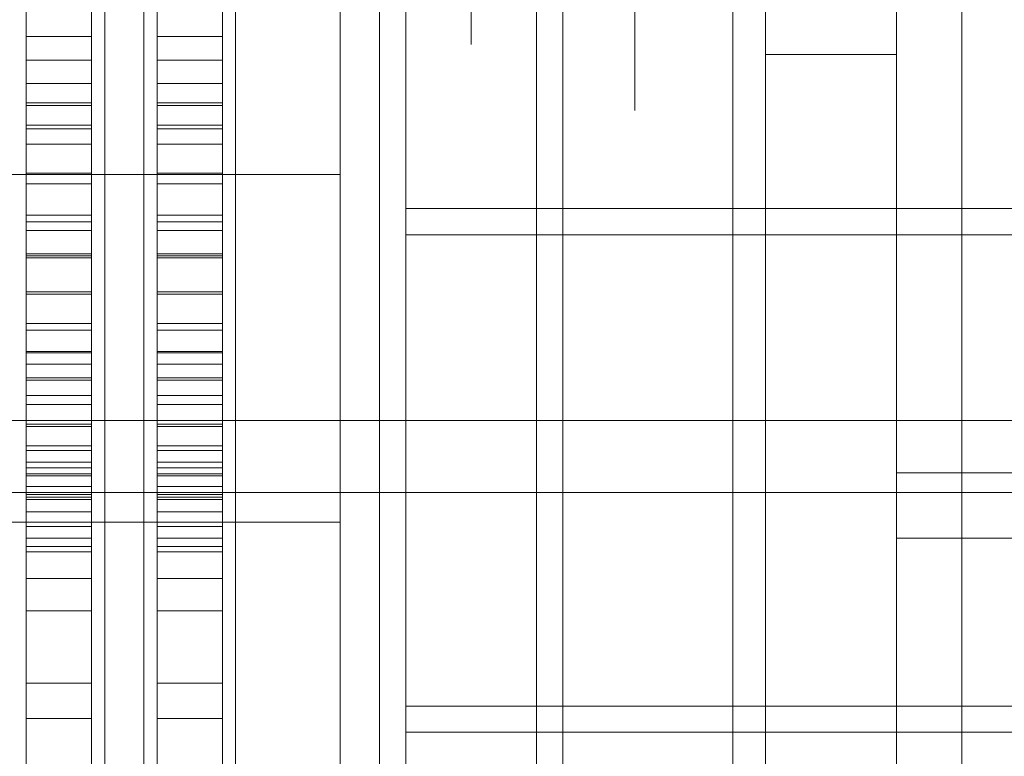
# Model space of a CAD drawing. Header units: millimetres. Extents: x -4395 to 65662, y -65530 to 6847.
# Tile 166 of 256: x -1559 to -1408, y -34543 to -34431. Entities that reach past the tile are written whole.
import ezdxf

# ---------------------------------------------------------------- set-up
doc = ezdxf.new("R2010")
doc.units = ezdxf.units.MM
for name, color, linetype, lineweight in [('COTAS_O', 1, 'Continuous', 0), ('frontal_briquetadora', 7, 'Continuous', 0), ('frontal_C03', 7, 'Continuous', 0), ('frontal_tolva', 7, 'Continuous', 0)]:
    doc.layers.add(name, color=color, linetype=linetype, lineweight=lineweight)
doc.dimstyles.new('R19_100', dxfattribs={"dimtxt": 250, "dimasz": 150, "dimexe": 150, "dimexo": 80, "dimgap": 100, "dimtad": 1, "dimtih": 1, "dimtoh": 1, "dimdsep": 46, "dimcen": 0.09, "dimadec": 0, "dimazin": 0, "dimtfac": 1, "dimtdec": 4, "dimtofl": 0, "dimtmove": 0, "dimatfit": 3, "dimfxl": 1, "dimtolj": 1, "dimtzin": 0, "dimarcsym": 0})

# ---------------------------------------------------------------- blocks, each defined once
blk = doc.blocks.new('DIM_R33_48')
at = {"layer": 'COTAS_O'}
for p, q in [((-1480, -33670), (-780, -33670)), ((-780, -33670), (-825, -33820)), ((-780, -36000), (-780, -33670)), ((-780, -33670), (-735, -33820)), ((-780, -36000), (-825, -35850)), ((-780, -36000), (-735, -35850)), ((-1480, -36000), (-780, -36000))]:
    blk.add_line(p, q, dxfattribs=at)
blk.add_text('2330 O', height=250, rotation=90, dxfattribs=at).set_placement((-880, -34835))

msp = doc.modelspace()

# ---------------------------------------------------------------- linework, layer by layer
at = {"layer": 'frontal_briquetadora'}
for p, q in [((-1425, -34345), (-1425, -34510)), ((-1425, -34500), (-1425, -34345)), ((-1445, -34685), (-1445, -34350)), ((-1425, -34350), (-1425, -34685)), ((-1546, -34421.718), (-1546, -34439.805)), ((-1540, -34421.718), (-1540, -34439.805)), ((-1526, -34421.718), (-1526, -34439.805)), ((-1510, -34421.718), (-1510, -34439.805)), ((-1445, -34685), (-1445, -34420.934)), ((-1425, -34622.143), (-1425, -34420.934)), ((-1546, -34422.364), (-1546, -34440.514)), ((-1540, -34422.364), (-1540, -34440.514)), ((-1526, -34422.364), (-1526, -34440.514)), ((-1450, -34422.74), (-1450, -34441.832)), ((-1558, -34424.199), (-1558, -34443.878)), ((-1548, -34424.199), (-1548, -34443.878)), ((-1538, -34424.199), (-1538, -34443.878)), ((-1528, -34424.199), (-1528, -34443.878)), ((-1510, -34423.992), (-1510, -34430.992)), ((-1490, -34423.992), (-1490, -34430.992)), ((-1558, -34433.326), (-1558, -34425.957)), ((-1558, -34426.703), (-1558, -34446.905)), ((-1548, -34433.326), (-1548, -34425.957)), ((-1548, -34426.703), (-1548, -34446.905)), ((-1546, -34426.432), (-1546, -34444.805)), ((-1540, -34426.432), (-1540, -34444.805)), ((-1538, -34433.326), (-1538, -34425.957)), ((-1538, -34426.703), (-1538, -34446.905)), ((-1528, -34433.326), (-1528, -34425.957)), ((-1528, -34426.703), (-1528, -34446.905)), ((-1526, -34426.432), (-1526, -34444.805)), ((-1546, -34427.684), (-1546, -34446.333)), ((-1540, -34427.684), (-1540, -34446.333)), ((-1526, -34427.684), (-1526, -34446.333)), ((-1510, -34427.684), (-1510, -34446.333)), ((-1465, -34428.743), (-1465, -34436.628)), ((-1558, -34436.967), (-1558, -34430.23)), ((-1548, -34436.967), (-1548, -34430.23)), ((-1538, -34436.967), (-1538, -34430.23)), ((-1528, -34436.967), (-1528, -34430.23)), ((-1510, -34430.992), (-1510, -34434.552)), ((-1490, -34430.992), (-1490, -34434.552)), ((-1445, -34430.461), (-1445, -34432.49)), ((-1425, -34430.464), (-1425, -34437.746)), ((-1510, -34436.432), (-1510, -34431.991)), ((-1445, -34432.49), (-1445, -34434.372)), ((-1558, -34440.509), (-1558, -34433.326)), ((-1558, -34433.326), (-1548, -34433.326)), ((-1548, -34440.509), (-1548, -34433.326)), ((-1538, -34440.509), (-1538, -34433.326)), ((-1538, -34433.326), (-1528, -34433.326)), ((-1528, -34440.509), (-1528, -34433.326)), ((-1445, -34434.372), (-1445, -34436.107)), ((-1558, -34443.503), (-1558, -34436.967)), ((-1558, -34436.967), (-1548, -34436.967)), ((-1548, -34443.503), (-1548, -34436.967)), ((-1538, -34443.503), (-1538, -34436.967)), ((-1538, -34436.967), (-1528, -34436.967)), ((-1528, -34443.503), (-1528, -34436.967)), ((-1510, -34444.435), (-1510, -34436.432)), ((-1465, -34436.628), (-1465, -34441.967)), ((-1445, -34436.107), (-1425, -34436.107)), ((-1445, -34436.107), (-1445, -34685)), ((-1425, -34441.565), (-1425, -34436.107)), ((-1425, -34436.107), (-1425, -34662.857)), ((-1510, -34443.861), (-1510, -34438.248)), ((-1425, -34437.746), (-1425, -34442.56)), ((-1546, -34439.805), (-1546, -34456.632)), ((-1540, -34439.805), (-1540, -34456.632)), ((-1526, -34439.805), (-1526, -34456.632)), ((-1510, -34439.805), (-1510, -34456.632)), ((-1558, -34447.477), (-1558, -34440.509)), ((-1558, -34440.509), (-1548, -34440.509)), ((-1548, -34447.477), (-1548, -34440.509)), ((-1546, -34440.514), (-1546, -34457.106)), ((-1540, -34440.514), (-1540, -34457.106)), ((-1538, -34447.477), (-1538, -34440.509)), ((-1538, -34440.509), (-1528, -34440.509)), ((-1528, -34447.477), (-1528, -34440.509)), ((-1526, -34440.514), (-1526, -34457.106)), ((-1450, -34441.832), (-1450, -34460.24)), ((-1425, -34444.487), (-1425, -34441.565)), ((-1465, -34441.967), (-1465, -34444.662)), ((-1425, -34442.56), (-1425, -34444.82)), ((-1558, -34449.815), (-1558, -34443.503)), ((-1558, -34443.503), (-1548, -34443.503)), ((-1558, -34443.878), (-1558, -34463.004)), ((-1558, -34443.878), (-1548, -34443.878)), ((-1548, -34449.815), (-1548, -34443.503)), ((-1548, -34443.878), (-1548, -34463.004)), ((-1546, -34444.805), (-1546, -34462.687)), ((-1540, -34444.805), (-1540, -34462.687)), ((-1538, -34449.815), (-1538, -34443.503)), ((-1538, -34443.503), (-1528, -34443.503)), ((-1538, -34443.878), (-1538, -34463.004)), ((-1538, -34443.878), (-1528, -34443.878)), ((-1528, -34449.815), (-1528, -34443.503)), ((-1528, -34443.878), (-1528, -34463.004)), ((-1526, -34444.805), (-1526, -34462.687)), ((-1510, -34454.633), (-1510, -34443.861)), ((-1510, -34454.414), (-1510, -34444.435)), ((-1425, -34444.82), (-1425, -34444.487)), ((-1546, -34446.333), (-1546, -34464.504)), ((-1540, -34446.333), (-1540, -34464.504)), ((-1526, -34446.333), (-1526, -34464.504)), ((-1510, -34446.333), (-1510, -34464.504)), ((-1558, -34446.905), (-1558, -34466.539)), ((-1558, -34446.905), (-1548, -34446.905)), ((-1558, -34454.206), (-1558, -34447.477)), ((-1558, -34447.477), (-1548, -34447.477)), ((-1548, -34446.905), (-1548, -34466.539)), ((-1548, -34454.206), (-1548, -34447.477)), ((-1538, -34446.905), (-1538, -34466.539)), ((-1538, -34446.905), (-1528, -34446.905)), ((-1538, -34454.206), (-1538, -34447.477)), ((-1538, -34447.477), (-1528, -34447.477)), ((-1528, -34446.905), (-1528, -34466.539)), ((-1528, -34454.206), (-1528, -34447.477)), ((-1558, -34455.877), (-1558, -34449.815)), ((-1558, -34449.815), (-1548, -34449.815)), ((-1548, -34455.877), (-1548, -34449.815)), ((-1538, -34455.877), (-1538, -34449.815)), ((-1538, -34449.815), (-1528, -34449.815)), ((-1528, -34455.877), (-1528, -34449.815)), ((-1660, -34454.414), (-1510, -34454.414)), ((-1558, -34460.669), (-1558, -34454.206)), ((-1558, -34454.206), (-1548, -34454.206)), ((-1548, -34460.669), (-1548, -34454.206)), ((-1538, -34460.669), (-1538, -34454.206)), ((-1538, -34454.206), (-1528, -34454.206)), ((-1528, -34460.669), (-1528, -34454.206)), ((-1510, -34454.414), (-1510, -34464.393)), ((-1510, -34469.69), (-1510, -34454.633)), ((-1558, -34461.668), (-1558, -34455.877)), ((-1558, -34455.877), (-1548, -34455.877)), ((-1548, -34461.668), (-1548, -34455.877)), ((-1546, -34456.632), (-1546, -34471.822)), ((-1540, -34456.632), (-1540, -34471.822)), ((-1538, -34461.668), (-1538, -34455.877)), ((-1538, -34455.877), (-1528, -34455.877)), ((-1528, -34461.668), (-1528, -34455.877)), ((-1526, -34456.632), (-1526, -34471.822)), ((-1510, -34456.632), (-1510, -34471.822)), ((-1546, -34457.106), (-1546, -34471.687)), ((-1540, -34457.106), (-1540, -34471.687)), ((-1526, -34457.106), (-1526, -34471.687)), ((-1558, -34466.843), (-1558, -34460.669)), ((-1558, -34460.669), (-1548, -34460.669)), ((-1548, -34466.843), (-1548, -34460.669)), ((-1538, -34466.843), (-1538, -34460.669)), ((-1538, -34460.669), (-1528, -34460.669)), ((-1528, -34466.843), (-1528, -34460.669)), ((-1450, -34460.24), (-1450, -34477.746)), ((-1558, -34467.166), (-1558, -34461.668)), ((-1558, -34461.668), (-1548, -34461.668)), ((-1548, -34467.166), (-1548, -34461.668)), ((-1546, -34462.687), (-1546, -34480)), ((-1540, -34462.687), (-1540, -34480)), ((-1538, -34467.166), (-1538, -34461.668)), ((-1538, -34461.668), (-1528, -34461.668)), ((-1528, -34467.166), (-1528, -34461.668)), ((-1526, -34462.687), (-1526, -34480)), ((-1558, -34463.004), (-1558, -34481.485)), ((-1558, -34463.004), (-1548, -34463.004)), ((-1548, -34463.004), (-1548, -34481.485)), ((-1538, -34463.004), (-1538, -34481.485)), ((-1538, -34463.004), (-1528, -34463.004)), ((-1528, -34463.004), (-1528, -34481.485)), ((-1510, -34464.393), (-1510, -34472.396)), ((-1546, -34464.504), (-1546, -34482.122)), ((-1540, -34464.504), (-1540, -34482.122)), ((-1526, -34464.504), (-1526, -34482.122)), ((-1510, -34464.504), (-1510, -34482.122)), ((-1558, -34466.539), (-1558, -34485.511)), ((-1558, -34466.539), (-1548, -34466.539)), ((-1558, -34472.704), (-1558, -34466.843)), ((-1558, -34466.843), (-1548, -34466.843)), ((-1558, -34472.35), (-1558, -34467.166)), ((-1558, -34467.166), (-1548, -34467.166)), ((-1548, -34466.539), (-1548, -34485.511)), ((-1548, -34472.704), (-1548, -34466.843)), ((-1548, -34472.35), (-1548, -34467.166)), ((-1538, -34466.539), (-1538, -34485.511)), ((-1538, -34466.539), (-1528, -34466.539)), ((-1538, -34472.704), (-1538, -34466.843)), ((-1538, -34466.843), (-1528, -34466.843)), ((-1538, -34472.35), (-1538, -34467.166)), ((-1538, -34467.166), (-1528, -34467.166)), ((-1528, -34466.539), (-1528, -34485.511)), ((-1528, -34472.704), (-1528, -34466.843)), ((-1528, -34472.35), (-1528, -34467.166)), ((-1510, -34487.814), (-1510, -34469.69)), ((-1546, -34471.687), (-1546, -34483.86)), ((-1546, -34471.822), (-1546, -34485.038)), ((-1540, -34471.687), (-1540, -34483.86)), ((-1540, -34471.822), (-1540, -34485.038)), ((-1526, -34471.687), (-1526, -34483.86)), ((-1526, -34471.822), (-1526, -34485.038)), ((-1510, -34471.822), (-1510, -34485.038)), ((-1558, -34477.201), (-1558, -34472.35)), ((-1558, -34472.35), (-1548, -34472.35)), ((-1558, -34478.231), (-1558, -34472.704)), ((-1558, -34472.704), (-1548, -34472.704)), ((-1548, -34477.201), (-1548, -34472.35)), ((-1548, -34478.231), (-1548, -34472.704)), ((-1538, -34477.201), (-1538, -34472.35)), ((-1538, -34472.35), (-1528, -34472.35)), ((-1538, -34478.231), (-1538, -34472.704)), ((-1538, -34472.704), (-1528, -34472.704)), ((-1528, -34477.201), (-1528, -34472.35)), ((-1528, -34478.231), (-1528, -34472.704)), ((-1510, -34472.396), (-1510, -34476.837)), ((-1558, -34481.701), (-1558, -34477.201)), ((-1558, -34477.201), (-1548, -34477.201)), ((-1548, -34481.701), (-1548, -34477.201)), ((-1538, -34481.701), (-1538, -34477.201)), ((-1538, -34477.201), (-1528, -34477.201)), ((-1528, -34481.701), (-1528, -34477.201)), ((-1450, -34477.746), (-1450, -34494.147)), ((-1558, -34483.403), (-1558, -34478.231)), ((-1558, -34478.231), (-1548, -34478.231)), ((-1548, -34483.403), (-1548, -34478.231)), ((-1538, -34483.403), (-1538, -34478.231)), ((-1538, -34478.231), (-1528, -34478.231)), ((-1528, -34483.403), (-1528, -34478.231)), ((-1546, -34480), (-1546, -34496.671)), ((-1540, -34480), (-1540, -34496.671)), ((-1526, -34480), (-1526, -34496.671)), ((-1558, -34481.485), (-1558, -34499.229)), ((-1558, -34481.485), (-1548, -34481.485)), ((-1558, -34485.833), (-1558, -34481.701)), ((-1558, -34481.701), (-1548, -34481.701)), ((-1548, -34481.485), (-1548, -34499.229)), ((-1548, -34485.833), (-1548, -34481.701)), ((-1546, -34482.122), (-1546, -34499.116)), ((-1540, -34482.122), (-1540, -34499.116)), ((-1538, -34481.485), (-1538, -34499.229)), ((-1538, -34481.485), (-1528, -34481.485)), ((-1538, -34485.833), (-1538, -34481.701)), ((-1538, -34481.701), (-1528, -34481.701)), ((-1528, -34481.485), (-1528, -34499.229)), ((-1528, -34485.833), (-1528, -34481.701)), ((-1526, -34482.122), (-1526, -34499.116)), ((-1510, -34482.122), (-1510, -34499.116)), ((-1558, -34488.2), (-1558, -34483.403)), ((-1558, -34483.403), (-1548, -34483.403)), ((-1548, -34488.2), (-1548, -34483.403)), ((-1546, -34483.86), (-1546, -34493.293)), ((-1540, -34483.86), (-1540, -34493.293)), ((-1538, -34488.2), (-1538, -34483.403)), ((-1538, -34483.403), (-1528, -34483.403)), ((-1528, -34488.2), (-1528, -34483.403)), ((-1526, -34483.86), (-1526, -34493.293)), ((-1558, -34485.511), (-1558, -34503.727)), ((-1558, -34485.511), (-1548, -34485.511)), ((-1548, -34485.511), (-1548, -34503.727)), ((-1546, -34485.038), (-1546, -34495.983)), ((-1540, -34485.038), (-1540, -34495.983)), ((-1538, -34485.511), (-1538, -34503.727)), ((-1538, -34485.511), (-1528, -34485.511)), ((-1528, -34485.511), (-1528, -34503.727)), ((-1526, -34485.038), (-1526, -34495.983)), ((-1510, -34485.038), (-1510, -34495.983)), ((-1558, -34489.581), (-1558, -34485.833)), ((-1558, -34485.833), (-1548, -34485.833)), ((-1548, -34489.581), (-1548, -34485.833)), ((-1538, -34489.581), (-1538, -34485.833)), ((-1538, -34485.833), (-1528, -34485.833)), ((-1528, -34489.581), (-1528, -34485.833)), ((-1558, -34492.605), (-1558, -34488.2)), ((-1558, -34488.2), (-1548, -34488.2)), ((-1548, -34492.605), (-1548, -34488.2)), ((-1538, -34492.605), (-1538, -34488.2)), ((-1538, -34488.2), (-1528, -34488.2)), ((-1528, -34492.605), (-1528, -34488.2)), ((-1510, -34507.535), (-1510, -34487.814)), ((-1558, -34492.931), (-1558, -34489.581)), ((-1558, -34489.581), (-1548, -34489.581)), ((-1548, -34492.931), (-1548, -34489.581)), ((-1538, -34492.931), (-1538, -34489.581)), ((-1538, -34489.581), (-1528, -34489.581)), ((-1528, -34492.931), (-1528, -34489.581)), ((-1558, -34496.601), (-1558, -34492.605)), ((-1558, -34492.605), (-1548, -34492.605)), ((-1558, -34495.871), (-1558, -34492.931)), ((-1558, -34492.931), (-1548, -34492.931)), ((-1548, -34496.601), (-1548, -34492.605)), ((-1548, -34495.871), (-1548, -34492.931)), ((-1538, -34496.601), (-1538, -34492.605)), ((-1538, -34492.605), (-1528, -34492.605)), ((-1538, -34495.871), (-1538, -34492.931)), ((-1538, -34492.931), (-1528, -34492.931)), ((-1528, -34496.601), (-1528, -34492.605)), ((-1528, -34495.871), (-1528, -34492.931)), ((-1546, -34493.293), (-1546, -34499.728)), ((-1540, -34493.293), (-1540, -34499.728)), ((-1526, -34493.293), (-1526, -34499.728)), ((-1450, -34494.147), (-1450, -34509.249)), ((-1558, -34498.39), (-1558, -34495.871)), ((-1558, -34495.871), (-1548, -34495.871)), ((-1548, -34498.39), (-1548, -34495.871)), ((-1546, -34495.983), (-1546, -34504.414)), ((-1540, -34495.983), (-1540, -34504.414)), ((-1538, -34498.39), (-1538, -34495.871)), ((-1538, -34495.871), (-1528, -34495.871)), ((-1528, -34498.39), (-1528, -34495.871)), ((-1526, -34495.983), (-1526, -34504.414)), ((-1510, -34495.983), (-1510, -34504.414)), ((-1558, -34500.173), (-1558, -34496.601)), ((-1558, -34496.601), (-1548, -34496.601)), ((-1548, -34500.173), (-1548, -34496.601)), ((-1546, -34496.671), (-1546, -34512.628)), ((-1540, -34496.671), (-1540, -34512.628)), ((-1538, -34500.173), (-1538, -34496.601)), ((-1538, -34496.601), (-1528, -34496.601)), ((-1528, -34500.173), (-1528, -34496.601)), ((-1526, -34496.671), (-1526, -34512.628)), ((-1558, -34500.479), (-1558, -34498.39)), ((-1558, -34498.39), (-1548, -34498.39)), ((-1548, -34500.479), (-1548, -34498.39)), ((-1538, -34500.479), (-1538, -34498.39)), ((-1538, -34498.39), (-1528, -34498.39)), ((-1528, -34500.479), (-1528, -34498.39)), ((-1558, -34499.229), (-1558, -34516.153)), ((-1558, -34499.229), (-1548, -34499.229)), ((-1558, -34503.307), (-1558, -34500.173)), ((-1558, -34500.173), (-1548, -34500.173)), ((-1558, -34502.128), (-1558, -34500.479)), ((-1558, -34500.479), (-1548, -34500.479)), ((-1548, -34499.229), (-1548, -34516.153)), ((-1548, -34503.307), (-1548, -34500.173)), ((-1548, -34502.128), (-1548, -34500.479)), ((-1546, -34499.116), (-1546, -34515.414)), ((-1546, -34499.728), (-1546, -34502.99)), ((-1540, -34499.116), (-1540, -34515.414)), ((-1540, -34499.728), (-1540, -34502.99)), ((-1538, -34499.229), (-1538, -34516.153)), ((-1538, -34499.229), (-1528, -34499.229)), ((-1538, -34503.307), (-1538, -34500.173)), ((-1538, -34500.173), (-1528, -34500.173)), ((-1538, -34502.128), (-1538, -34500.479)), ((-1538, -34500.479), (-1528, -34500.479)), ((-1528, -34499.229), (-1528, -34516.153)), ((-1528, -34503.307), (-1528, -34500.173)), ((-1528, -34502.128), (-1528, -34500.479)), ((-1526, -34499.116), (-1526, -34515.414)), ((-1526, -34499.728), (-1526, -34502.99)), ((-1510, -34499.116), (-1510, -34515.414)), ((-1425, -34622.143), (-1425, -34500)), ((-620, -34500), (-1425, -34500)), ((-1558, -34503.333), (-1558, -34502.128)), ((-1558, -34502.128), (-1548, -34502.128)), ((-1558, -34505.993), (-1558, -34503.307)), ((-1558, -34503.307), (-1548, -34503.307)), ((-1558, -34504.089), (-1558, -34503.333)), ((-1558, -34503.333), (-1548, -34503.333)), ((-1548, -34503.333), (-1548, -34502.128)), ((-1548, -34505.993), (-1548, -34503.307)), ((-1548, -34504.089), (-1548, -34503.333)), ((-1538, -34503.333), (-1538, -34502.128)), ((-1538, -34502.128), (-1528, -34502.128)), ((-1538, -34505.993), (-1538, -34503.307)), ((-1538, -34503.307), (-1528, -34503.307)), ((-1538, -34504.089), (-1538, -34503.333)), ((-1538, -34503.333), (-1528, -34503.333)), ((-1528, -34503.333), (-1528, -34502.128)), ((-1528, -34505.993), (-1528, -34503.307)), ((-1528, -34504.089), (-1528, -34503.333)), ((-1558, -34503.727), (-1558, -34521.1)), ((-1558, -34503.727), (-1548, -34503.727)), ((-1558, -34630.227), (-1558, -34504.089)), ((-1558, -34504.089), (-1548, -34504.089)), ((-1548, -34503.727), (-1548, -34521.1)), ((-1548, -34630.227), (-1548, -34504.089)), ((-1546, -34504.414), (-1546, -34510.141)), ((-1540, -34504.414), (-1540, -34510.141)), ((-1538, -34503.727), (-1538, -34521.1)), ((-1538, -34503.727), (-1528, -34503.727)), ((-1538, -34630.227), (-1538, -34504.089)), ((-1538, -34504.089), (-1528, -34504.089)), ((-1528, -34503.727), (-1528, -34521.1)), ((-1528, -34630.227), (-1528, -34504.089)), ((-1526, -34504.414), (-1526, -34510.141)), ((-1510, -34504.414), (-1510, -34510.141)), ((-1558, -34508.219), (-1558, -34505.993)), ((-1558, -34505.993), (-1548, -34505.993)), ((-1548, -34508.219), (-1548, -34505.993)), ((-1538, -34508.219), (-1538, -34505.993)), ((-1538, -34505.993), (-1528, -34505.993)), ((-1528, -34508.219), (-1528, -34505.993)), ((-1660, -34507.535), (-1510, -34507.535)), ((-1510, -34507.535), (-1510, -34527.256)), ((-1558, -34509.978), (-1558, -34508.219)), ((-1558, -34508.219), (-1548, -34508.219)), ((-1548, -34509.978), (-1548, -34508.219)), ((-1538, -34509.978), (-1538, -34508.219)), ((-1538, -34508.219), (-1528, -34508.219)), ((-1528, -34509.978), (-1528, -34508.219)), ((-1450, -34509.249), (-1450, -34522.876)), ((-1558, -34511.263), (-1558, -34509.978)), ((-1558, -34509.978), (-1548, -34509.978)), ((-1548, -34511.263), (-1548, -34509.978)), ((-1546, -34510.141), (-1546, -34513.036)), ((-1540, -34510.141), (-1540, -34513.036)), ((-1538, -34511.263), (-1538, -34509.978)), ((-1538, -34509.978), (-1528, -34509.978)), ((-1528, -34511.263), (-1528, -34509.978)), ((-1526, -34510.141), (-1526, -34513.036)), ((-1510, -34510.141), (-1510, -34513.036)), ((-1425, -34510), (-1425, -34690)), ((-620, -34510), (-1425, -34510)), ((-1558, -34512.069), (-1558, -34511.263)), ((-1558, -34511.263), (-1548, -34511.263)), ((-1558, -34638.207), (-1558, -34512.069)), ((-1558, -34512.069), (-1548, -34512.069)), ((-1548, -34512.069), (-1548, -34511.263)), ((-1548, -34638.207), (-1548, -34512.069)), ((-1546, -34512.628), (-1546, -34527.804)), ((-1540, -34512.628), (-1540, -34527.804)), ((-1538, -34512.069), (-1538, -34511.263)), ((-1538, -34511.263), (-1528, -34511.263)), ((-1538, -34638.207), (-1538, -34512.069)), ((-1538, -34512.069), (-1528, -34512.069)), ((-1528, -34512.069), (-1528, -34511.263)), ((-1528, -34638.207), (-1528, -34512.069)), ((-1526, -34512.628), (-1526, -34527.804)), ((-1546, -34515.414), (-1546, -34530.951)), ((-1540, -34515.414), (-1540, -34530.951)), ((-1526, -34515.414), (-1526, -34530.951)), ((-1510, -34515.414), (-1510, -34530.951)), ((-1558, -34516.153), (-1558, -34532.172)), ((-1558, -34516.153), (-1548, -34516.153)), ((-1548, -34516.153), (-1548, -34532.172)), ((-1538, -34516.153), (-1538, -34532.172)), ((-1538, -34516.153), (-1528, -34516.153)), ((-1528, -34516.153), (-1528, -34532.172)), ((-1558, -34521.1), (-1558, -34537.545)), ((-1558, -34521.1), (-1548, -34521.1)), ((-1548, -34521.1), (-1548, -34537.545)), ((-1538, -34521.1), (-1538, -34537.545)), ((-1538, -34521.1), (-1528, -34521.1)), ((-1528, -34521.1), (-1528, -34537.545)), ((-1450, -34522.876), (-1450, -34534.867)), ((-1510, -34527.256), (-1510, -34545.38)), ((-1546, -34527.804), (-1546, -34542.132)), ((-1540, -34527.804), (-1540, -34542.132)), ((-1526, -34527.804), (-1526, -34542.132)), ((-1558, -34532.172), (-1558, -34547.21)), ((-1558, -34532.172), (-1548, -34532.172)), ((-1548, -34532.172), (-1548, -34547.21)), ((-1546, -34530.951), (-1546, -34545.662)), ((-1540, -34530.951), (-1540, -34545.662)), ((-1538, -34532.172), (-1538, -34547.21)), ((-1538, -34532.172), (-1528, -34532.172)), ((-1528, -34532.172), (-1528, -34547.21)), ((-1526, -34530.951), (-1526, -34545.662)), ((-1510, -34530.951), (-1510, -34545.662)), ((-1450, -34534.867), (-1450, -34545.083)), ((-1558, -34537.545), (-1558, -34552.983)), ((-1558, -34537.545), (-1548, -34537.545)), ((-1548, -34537.545), (-1548, -34552.983)), ((-1538, -34537.545), (-1538, -34552.983)), ((-1538, -34537.545), (-1528, -34537.545)), ((-1528, -34537.545), (-1528, -34552.983)), ((-1546, -34542.132), (-1546, -34555.552)), ((-1540, -34542.132), (-1540, -34555.552)), ((-1526, -34542.132), (-1526, -34555.552))]:
    msp.add_line(p, q, dxfattribs=at)
at = {"layer": 'frontal_C03'}
for p, q in [((-1480, -35237.853), (-1480, -32581.274)), ((-1476, -32581.274), (-1476, -35237.853)), ((-1415, -32581.274), (-1415, -35237.853)), ((-1480, -32585.202), (-1480, -35241.781)), ((-1415, -35241.781), (-1415, -32585.202)), ((-1480, -35724.97), (-1480, -33068.391)), ((-1415, -33068.391), (-1415, -35724.97)), ((-1480, -33072.319), (-1480, -35728.898)), ((-1476, -35728.898), (-1476, -33072.319)), ((-1415, -35728.898), (-1415, -33072.319)), ((-1504, -33352.082), (-1504, -35988)), ((-1500, -35988), (-1500, -33352.082)), ((-1504, -34081.095), (-1504, -35988)), ((-1500, -35988), (-1500, -34081.095)), ((-1500, -34539.645), (-1500, -34459.645)), ((-1500, -34459.645), (1540, -34459.645)), ((-1500, -34463.645), (-1500, -34459.645)), ((1540, -34463.645), (-1500, -34463.645)), ((-1500, -34463.645), (-1500, -34535.645)), ((-1500, -34535.645), (1540, -34535.645)), ((-1500, -34539.645), (-1500, -34535.645)), ((-1500, -34539.645), (1540, -34539.645))]:
    msp.add_line(p, q, dxfattribs=at)
at = {"layer": 'frontal_tolva'}
for p, q in [((-1821.5, -34492), (1821.5, -34492)), ((-1821.5, -34503), (1821.5, -34503))]:
    msp.add_line(p, q, dxfattribs=at)

# ---------------------------------------------------------------- dimensions: what is measured, and where the dimension line sits
at = {"layer": 'COTAS_O'}
dim = msp.add_aligned_dim(p1=(-1480, -36000), p2=(-1480, -33670), distance=-700, text='<> O', dimstyle='R19_100', dxfattribs=at)
dim.commit()
dim.dimension.update_dxf_attribs({"geometry": 'DIM_R33_48', "text_midpoint": (-780, -34835)})

doc.saveas('drawing.dxf')
